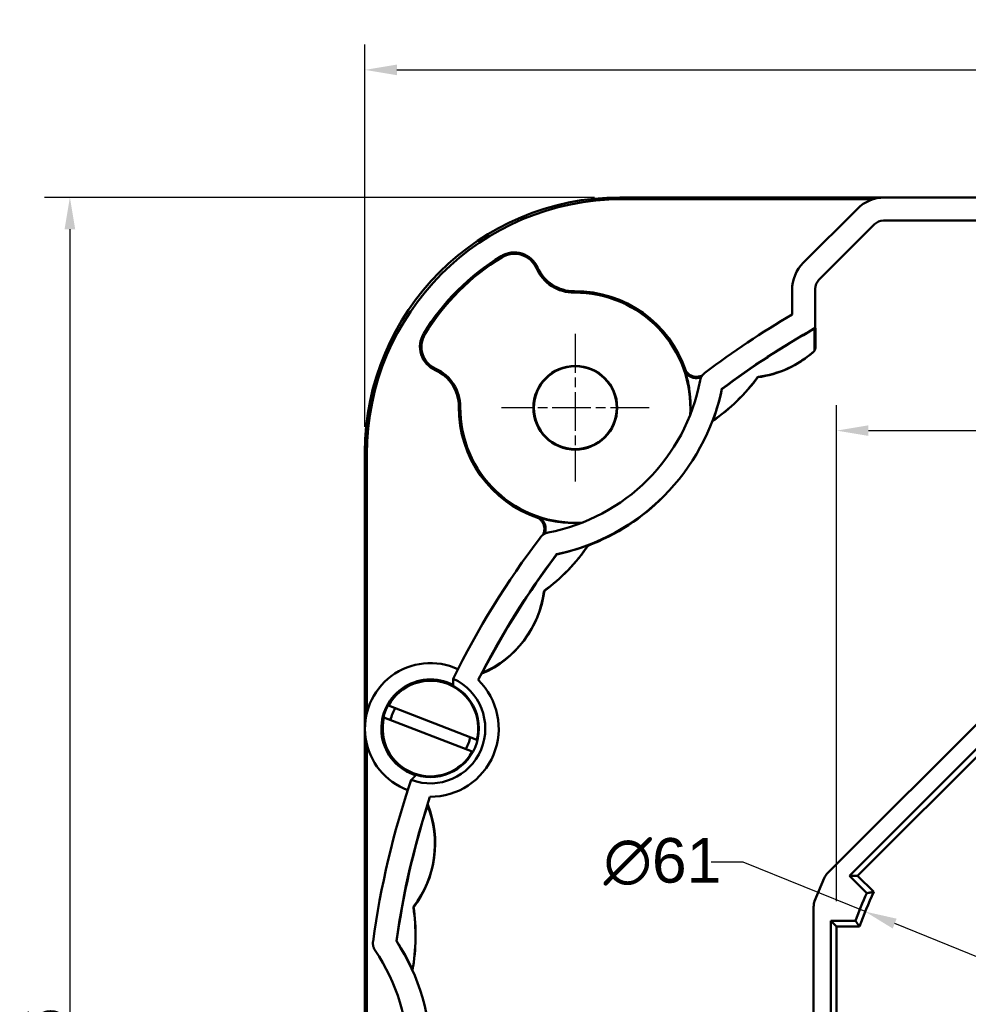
# Model space of a CAD drawing. Header units: millimetres. Extents: x 38 to 394, y 96 to 393.
# Tile 9 of 15: x 38 to 112, y 316 to 393. Entities that reach past the tile are written whole.
import ezdxf

# ---------------------------------------------------------------- set-up
doc = ezdxf.new("R2010")
doc.units = ezdxf.units.MM
doc.linetypes.add('CHAIN', pattern=[0.3543, 0.2362, -0.0295, 0.0591, -0.0295])
doc.linetypes.add('LONG_DASH_DOTTED', pattern=[0.3001, 0.2362, -0.0295, 0.0049, -0.0295])
for name, color, linetype, lineweight in [('Arêtes tangentes visibles(GABARIT)', 7, 'Continuous', 50), ('Arêtes visibles(GABARIT)', 7, 'Continuous', 50), ('Cotes(GABARIT)', 7, 'Continuous', 25), ('Marque de centre(GABARIT)', 7, 'LONG_DASH_DOTTED', 25)]:
    doc.layers.add(name, color=color, linetype=linetype, lineweight=lineweight)
doc.styles.add('Courant-BSI', font='arial.ttf')
doc.dimstyles.new('MS-Relais', dxfattribs={"dimtxt": 3.5, "dimasz": 2.5, "dimexe": 2, "dimexo": 2, "dimgap": 0.3, "dimtad": 1, "dimtoh": 1, "dimrnd": 1e-08, "dimtxsty": 'Courant-BSI', "dimcen": 0.09, "dimdle": 6, "dimclrd": 7, "dimclre": 7, "dimclrt": 7, "dimazin": 2, "dimtfac": 0.571429, "dimtmove": 0, "dimatfit": 3, "dimfxl": 1, "dimtolj": 1, "dimlwd": 25, "dimlwe": 25, "dimarcsym": 0})

# ---------------------------------------------------------------- blocks, each defined once
blk = doc.blocks.new('*D16')
at = {"layer": 'Cotes(GABARIT)', "color": 7, "linetype": 'Continuous', "lineweight": 25}
for p, q in [((82.927, 379.088), (39.78, 379.088)), ((41.78, 376.588), (41.78, 245.588)), ((45.78, 243.088), (39.78, 243.088))]:
    blk.add_line(p, q, dxfattribs=at)
at = {"layer": 'Cotes(GABARIT)', "color": 7, "linetype": 'Continuous'}
for points in [[(41.363, 376.588), (42.197, 376.588), (41.78, 379.088)], [(41.363, 245.588), (42.197, 245.588), (41.78, 243.088)]]:
    blk.add_solid(points, dxfattribs=at)
at = {"layer": 'Defpoints', "color": 0, "linetype": 'Continuous'}
for p in [(84.927, 379.088), (41.78, 243.088), (47.78, 243.088)]:
    blk.add_point(p, dxfattribs=at)
at = {"layer": 'Cotes(GABARIT)', "color": 7, "linetype": 'Continuous', "lineweight": 25, "insert": (37.904, 307.388), "char_height": 3.5, "attachment_point": 1, "rotation": 90, "style": 'Courant-BSI'}
blk.add_mtext('\\A1;136', dxfattribs=at)
blk = doc.blocks.new('*D31')
at = {"layer": 'Cotes(GABARIT)', "color": 7, "linetype": 'Continuous', "lineweight": 25}
for p, q in [((64.928, 361.089), (64.928, 391.089)), ((199.928, 361.089), (199.928, 391.089)), ((67.428, 389.089), (197.428, 389.089))]:
    blk.add_line(p, q, dxfattribs=at)
at = {"layer": 'Cotes(GABARIT)', "color": 7, "linetype": 'Continuous'}
for points in [[(67.428, 389.506), (67.428, 388.672), (64.928, 389.089)], [(197.428, 389.506), (197.428, 388.672), (199.928, 389.089)]]:
    blk.add_solid(points, dxfattribs=at)
at = {"layer": 'Defpoints', "color": 0, "linetype": 'Continuous'}
for p in [(199.928, 389.089), (64.928, 359.089), (199.928, 359.089)]:
    blk.add_point(p, dxfattribs=at)
at = {"layer": 'Cotes(GABARIT)', "color": 7, "linetype": 'Continuous', "lineweight": 25, "insert": (128.713, 392.965), "char_height": 3.5, "attachment_point": 1, "style": 'Courant-BSI'}
blk.add_mtext('\\A1;135', dxfattribs=at)
blk = doc.blocks.new('*D33')
at = {"layer": 'Cotes(GABARIT)', "color": 7, "linetype": 'Continuous', "lineweight": 25}
for p, q in [((94.599, 326.944), (92.099, 326.944)), ((104.168, 323.06), (94.599, 326.944)), ((158.372, 301.057), (106.484, 322.12))]:
    blk.add_line(p, q, dxfattribs=at)
at = {"layer": 'Cotes(GABARIT)', "color": 7, "linetype": 'Continuous'}
for points in [[(106.641, 322.506), (106.328, 321.734), (104.168, 323.06)], [(158.529, 301.443), (158.215, 300.671), (160.689, 300.116)]]:
    blk.add_solid(points, dxfattribs=at)
at = {"layer": 'Defpoints', "color": 0, "linetype": 'Continuous'}
for p in [(104.168, 323.06), (160.689, 300.116)]:
    blk.add_point(p, dxfattribs=at)
at = {"layer": 'Cotes(GABARIT)', "color": 7, "linetype": 'Continuous', "lineweight": 25, "insert": (83.653, 328.829), "char_height": 3.5, "attachment_point": 1, "style": 'Courant-BSI'}
blk.add_mtext('\\A1;∅61', dxfattribs=at)
blk = doc.blocks.new('*D37')
at = {"layer": 'Cotes(GABARIT)', "color": 7, "linetype": 'Continuous', "lineweight": 25}
for p, q in [((101.928, 323.888), (101.928, 362.791)), ((162.928, 323.888), (162.928, 362.791)), ((104.428, 360.791), (160.428, 360.791))]:
    blk.add_line(p, q, dxfattribs=at)
at = {"layer": 'Cotes(GABARIT)', "color": 7, "linetype": 'Continuous'}
for points in [[(104.428, 361.208), (104.428, 360.375), (101.928, 360.791)], [(160.428, 361.208), (160.428, 360.375), (162.928, 360.791)]]:
    blk.add_solid(points, dxfattribs=at)
at = {"layer": 'Defpoints', "color": 0, "linetype": 'Continuous'}
for p in [(162.928, 360.791), (101.928, 321.888), (162.928, 321.888)]:
    blk.add_point(p, dxfattribs=at)
at = {"layer": 'Cotes(GABARIT)', "color": 7, "linetype": 'Continuous', "lineweight": 25, "insert": (130.25, 364.665), "char_height": 3.5, "attachment_point": 1, "style": 'Courant-BSI'}
blk.add_mtext('\\A1;61', dxfattribs=at)

msp = doc.modelspace()

# ---------------------------------------------------------------- linework, layer by layer
at = {"layer": 'Arêtes tangentes visibles(GABARIT)'}
for p, q in [((85.0758, 378.9397), (84.9275, 379.0881)), ((104.8962, 376.9743), (104.911, 376.9533)), ((105.618, 377.2461), (105.6031, 377.2671)), ((75.6065, 374.4806), (75.6646, 374.3853)), ((78.4754, 373.5838), (78.3733, 373.5385)), ((100.563, 372.6054), (100.5421, 372.6202)), ((81.3569, 371.7257), (81.3578, 371.614)), ((100.2492, 371.9132), (100.2702, 371.8984)), ((69.5357, 368.4098), (69.6311, 368.3517)), ((70.4326, 365.5409), (70.4779, 365.643)), ((72.2906, 362.6594), (72.4023, 362.6586)), ((64.9282, 359.0889), (65.0766, 358.9405)), ((101.1733, 326.0123), (101.1378, 326.036)), ((100.9211, 325.7116), (100.9566, 325.6879)), ((100.2043, 323.8718), (100.1625, 323.8802)), ((100.0863, 323.4976), (100.1282, 323.4892))]:
    msp.add_line(p, q, dxfattribs=at)
at = {"layer": 'Arêtes visibles(GABARIT)'}
for p, q in [((84.9275, 379.0881), (179.929, 379.0881)), ((85.0758, 378.9397), (104.7825, 378.9397)), ((105.6816, 379.0776), (159.1749, 379.0776)), ((99.3173, 373.956), (103.5603, 378.199)), ((104.8962, 376.9743), (100.5421, 372.6202)), ((159.2533, 377.2671), (105.6031, 377.2671)), ((98.4387, 369.8938), (98.4387, 371.8348)), ((100.2492, 371.9132), (100.2492, 368.844)), ((100.1898, 368.7865), (100.1916, 367.0586)), ((100.2702, 368.8318), (100.2492, 368.844)), ((100.2702, 368.8318), (100.2702, 367.334)), ((95.7793, 365.0128), (95.7961, 364.9843)), ((92.9252, 364.0594), (92.9313, 364.0378)), ((92.1994, 361.5545), (92.1999, 361.5488)), ((64.9282, 312.2543), (64.9282, 359.0889)), ((65.0766, 338.645), (65.0766, 358.9405)), ((79.9785, 351.085), (79.9569, 351.0911)), ((79.0036, 348.237), (79.0241, 348.2249)), ((118.004, 342.843), (101.1733, 326.0123)), ((74.1284, 341.7892), (74.1596, 341.7557)), ((73.8208, 341.2344), (73.8414, 341.2287)), ((102.9365, 325.8717), (118.1447, 341.0799)), ((118.1447, 340.4381), (103.5783, 325.8717)), ((66.7827, 339.2303), (73.7119, 336.5404)), ((73.3501, 335.6082), (66.4208, 338.2981)), ((65.0766, 286.9828), (65.0766, 336.1935)), ((70.042, 332.0562), (70.0235, 332.0667)), ((100.9566, 325.6879), (100.2043, 323.8718)), ((104.2998, 324.5083), (102.9365, 325.8717)), ((102.9365, 325.8717), (103.5783, 325.8717)), ((103.5783, 325.8717), (104.8453, 324.6047)), ((68.7366, 323.4504), (68.7685, 323.4421)), ((100.1282, 323.4892), (100.1282, 299.687)), ((101.4744, 300.8343), (101.4744, 322.3419)), ((101.4744, 322.3419), (103.4025, 322.3419)), ((101.4744, 322.3419), (101.9282, 321.8881)), ((103.72, 321.8881), (101.9282, 321.8881)), ((101.9282, 321.8881), (101.9282, 301.2881)), ((67.3925, 320.7581), (67.4122, 320.7471)), ((68.6505, 318.4736), (68.6549, 318.4699))]:
    msp.add_line(p, q, dxfattribs=at)
at = {"layer": 'Arêtes visibles(GABARIT)', "flags": 128}
for points in [[(100.2702, 367.334), (100.2699, 367.3163), (100.2689, 367.2985), (100.2674, 367.2809), (100.2652, 367.2633), (100.2623, 367.2458), (100.2589, 367.2284), (100.2549, 367.2112), (100.2502, 367.1941), (100.2449, 367.1772), (100.2391, 367.1604), (100.2326, 367.1438), (100.2255, 367.1275), (100.2179, 367.1115), (100.2097, 367.0957), (100.201, 367.0802), (100.1917, 367.0651), (100.1819, 367.0503), (100.1715, 367.0358), (100.1607, 367.0218), (100.1493, 367.0081), (100.1375, 366.9948), (100.1252, 366.982), (100.1125, 366.9696), (100.0993, 366.9576)], [(90.0971, 365.4781), (90.0956, 365.4741), (90.0942, 365.4702), (90.0927, 365.4662), (90.0913, 365.4623), (90.0898, 365.4583), (90.0884, 365.4543), (90.0869, 365.4504), (90.0855, 365.4464), (90.084, 365.4425), (90.0826, 365.4385), (90.0811, 365.4346), (90.0797, 365.4306), (90.0782, 365.4266), (90.0767, 365.4227), (90.0753, 365.4187), (90.0738, 365.4147), (90.0724, 365.4108), (90.0709, 365.4068), (90.0694, 365.4028), (90.068, 365.3989), (90.0665, 365.3949), (90.065, 365.3909), (90.0636, 365.387), (90.0621, 365.383)], [(90.0621, 365.383), (90.0945, 365.3343), (90.1298, 365.2875), (90.1678, 365.2428), (90.2085, 365.2003), (90.2516, 365.1603), (90.2971, 365.1228), (90.3449, 365.088), (90.3949, 365.0559), (90.4468, 365.0268), (90.5004, 365.0008), (90.5555, 364.978), (90.6119, 364.9584), (90.6696, 364.9423), (90.7284, 364.9295), (90.7881, 364.9203), (90.8483, 364.9147), (90.9086, 364.9127), (90.9691, 364.9143), (91.0294, 364.9196), (91.0894, 364.9285), (91.149, 364.9411), (91.2076, 364.9572), (91.265, 364.9768), (91.3211, 364.9999)], [(90.0621, 365.383), (90.103, 365.246), (90.1417, 365.1086), (90.1782, 364.9707), (90.2126, 364.8324), (90.2447, 364.6938), (90.2746, 364.5548), (90.3024, 364.4155), (90.3279, 364.2759), (90.3513, 364.136), (90.3724, 363.9958), (90.3914, 363.8555), (90.4082, 363.715), (90.4228, 363.5743), (90.4352, 363.4334), (90.4455, 363.2925), (90.4535, 363.1515), (90.4594, 363.0104), (90.4631, 362.8693), (90.4646, 362.7283), (90.4639, 362.5872), (90.4611, 362.4462), (90.456, 362.3053), (90.4488, 362.1645), (90.4395, 362.0238)], [(91.3975, 365.1215), (91.3418, 365.0952), (91.2847, 365.0724), (91.2261, 365.0531), (91.1663, 365.0374), (91.1058, 365.0254), (91.0448, 365.0173), (90.9834, 365.0129), (90.9218, 365.0122), (90.8603, 365.0154), (90.7989, 365.0224), (90.7381, 365.0331), (90.6782, 365.0476), (90.6194, 365.0657), (90.5618, 365.0874), (90.5056, 365.1126), (90.4509, 365.1413), (90.3981, 365.1733), (90.3474, 365.2084), (90.2991, 365.2466), (90.2532, 365.2877), (90.2098, 365.3315), (90.1692, 365.3781), (90.1316, 365.427), (90.0971, 365.4781)], [(91.2217, 364.718), (91.2279, 364.748), (91.235, 364.7777), (91.243, 364.8071), (91.2519, 364.8362), (91.2617, 364.8651), (91.2723, 364.8936), (91.2838, 364.9219), (91.2962, 364.9497), (91.3094, 364.9772), (91.3234, 365.0042), (91.3383, 365.0309), (91.354, 365.0571), (91.3705, 365.0829), (91.3878, 365.108), (91.4058, 365.1327), (91.4245, 365.1567), (91.444, 365.1802), (91.4641, 365.203), (91.485, 365.2252), (91.5065, 365.2468), (91.5286, 365.2677), (91.5514, 365.288), (91.5749, 365.3075), (91.5989, 365.3264)], [(78.6333, 353.9543), (78.6294, 353.9528), (78.6254, 353.9513), (78.6214, 353.9499), (78.6175, 353.9484), (78.6135, 353.9469), (78.6095, 353.9454), (78.6056, 353.944), (78.6016, 353.9425), (78.5976, 353.9411), (78.5937, 353.9396), (78.5897, 353.9381), (78.5857, 353.9367), (78.5818, 353.9352), (78.5778, 353.9338), (78.5739, 353.9323), (78.5699, 353.9309), (78.5659, 353.9294), (78.562, 353.9279), (78.558, 353.9265), (78.5541, 353.925), (78.5501, 353.9236), (78.5462, 353.9221), (78.5422, 353.9207), (78.5383, 353.9193)], [(78.5383, 353.9193), (78.5893, 353.8848), (78.6381, 353.8472), (78.6847, 353.8066), (78.7286, 353.7632), (78.7697, 353.7173), (78.8078, 353.669), (78.8429, 353.6185), (78.8749, 353.5658), (78.9036, 353.5112), (78.9289, 353.4548), (78.9506, 353.3971), (78.9687, 353.3383), (78.9831, 353.2785), (78.9939, 353.2178), (79.0009, 353.1565), (79.0041, 353.0948), (79.0035, 353.0332), (78.9991, 352.9717), (78.9909, 352.9107), (78.979, 352.8502), (78.9633, 352.7905), (78.944, 352.7318), (78.9212, 352.6745), (78.8948, 352.6189)], [(79.0165, 352.6953), (79.0395, 352.7513), (79.0591, 352.8087), (79.0753, 352.8674), (79.0878, 352.9269), (79.0968, 352.987), (79.102, 353.0473), (79.1037, 353.1077), (79.1017, 353.1681), (79.096, 353.2282), (79.0868, 353.2879), (79.0741, 353.3467), (79.0579, 353.4044), (79.0384, 353.4609), (79.0156, 353.516), (78.9896, 353.5695), (78.9604, 353.6215), (78.9284, 353.6714), (78.8935, 353.7192), (78.856, 353.7647), (78.816, 353.8078), (78.7736, 353.8485), (78.7288, 353.8866), (78.682, 353.9219), (78.6333, 353.9543)], [(81.9926, 353.5769), (81.8519, 353.5675), (81.7111, 353.5603), (81.5701, 353.5553), (81.4291, 353.5524), (81.2881, 353.5518), (81.147, 353.5533), (81.0059, 353.557), (80.8648, 353.5628), (80.7238, 353.5709), (80.5829, 353.5811), (80.4421, 353.5935), (80.3014, 353.6081), (80.1608, 353.6249), (80.0205, 353.6439), (79.8804, 353.6651), (79.7405, 353.6884), (79.6009, 353.714), (79.4615, 353.7417), (79.3225, 353.7717), (79.1839, 353.8038), (79.0456, 353.8381), (78.9078, 353.8746), (78.7703, 353.9133), (78.6333, 353.9543)], [(78.6899, 352.4174), (78.7088, 352.4415), (78.7284, 352.4649), (78.7486, 352.4877), (78.7695, 352.5099), (78.7911, 352.5314), (78.8133, 352.5522), (78.8362, 352.5724), (78.8596, 352.5918), (78.8837, 352.6106), (78.9083, 352.6286), (78.9335, 352.6458), (78.9592, 352.6623), (78.9854, 352.678), (79.0121, 352.6929), (79.0392, 352.707), (79.0666, 352.7202), (79.0945, 352.7325), (79.1227, 352.744), (79.1512, 352.7547), (79.1801, 352.7644), (79.2092, 352.7733), (79.2387, 352.7813), (79.2684, 352.7884), (79.2983, 352.7946)], [(82.5378, 351.8105), (82.5347, 351.8108), (82.5315, 351.811), (82.5283, 351.8113), (82.5252, 351.8116), (82.522, 351.8118), (82.5188, 351.8121), (82.5157, 351.8124), (82.5125, 351.8126), (82.5093, 351.8129), (82.5062, 351.8132), (82.503, 351.8134), (82.4998, 351.8137), (82.4967, 351.814), (82.4935, 351.8142), (82.4903, 351.8145), (82.4871, 351.8148), (82.484, 351.815), (82.4808, 351.8153), (82.4776, 351.8156), (82.4745, 351.8159), (82.4713, 351.8161), (82.4681, 351.8164), (82.465, 351.8167), (82.4618, 351.817)], [(71.8468, 341.3325), (71.8469, 341.3229), (71.847, 341.3134), (71.8472, 341.3039), (71.8473, 341.2943), (71.8474, 341.2847), (71.8475, 341.2751), (71.8477, 341.2654), (71.8478, 341.2558), (71.8479, 341.2461), (71.848, 341.2364), (71.8481, 341.2267), (71.8482, 341.217), (71.8484, 341.2072), (71.8485, 341.1975), (71.8486, 341.1877), (71.8487, 341.1779), (71.8488, 341.1682), (71.8489, 341.1584), (71.849, 341.1485), (71.8491, 341.1387), (71.8493, 341.1289), (71.8494, 341.1191), (71.8495, 341.1092), (71.8496, 341.0993), (71.8497, 341.0895), (71.8498, 341.0796), (71.8499, 341.0697), (71.85, 341.0599), (71.8501, 341.05), (71.8502, 341.0401), (71.8503, 341.0302), (71.8504, 341.0203), (71.8505, 341.0104), (71.8506, 341.0005), (71.8507, 340.9906), (71.8508, 340.9807), (71.8509, 340.9708), (71.8509, 340.9609), (71.851, 340.951), (71.8511, 340.9412), (71.8512, 340.9313), (71.8513, 340.9214), (71.8514, 340.9115), (71.8515, 340.9016), (71.8515, 340.8918), (71.8516, 340.8819), (71.8517, 340.8721), (71.8518, 340.8622), (71.8519, 340.8524), (71.8519, 340.8426), (71.852, 340.8328)], [(68.9153, 333.7429), (68.9083, 333.736), (68.9013, 333.7291), (68.8943, 333.7222), (68.8873, 333.7153), (68.8802, 333.7084), (68.8732, 333.7015), (68.8662, 333.6945), (68.8592, 333.6876), (68.8521, 333.6807), (68.8451, 333.6738), (68.838, 333.6669), (68.831, 333.6599), (68.8239, 333.653), (68.8168, 333.6461), (68.8098, 333.6391), (68.8027, 333.6322), (68.7957, 333.6253), (68.7886, 333.6183), (68.7815, 333.6114), (68.7745, 333.6045), (68.7674, 333.5976), (68.7603, 333.5906), (68.7533, 333.5837), (68.7462, 333.5768), (68.7392, 333.5699), (68.7321, 333.563), (68.7251, 333.5561), (68.718, 333.5492), (68.711, 333.5423), (68.7039, 333.5354), (68.6969, 333.5285), (68.6899, 333.5217), (68.6829, 333.5148), (68.6759, 333.508), (68.6689, 333.5011), (68.6619, 333.4943), (68.6549, 333.4875), (68.6479, 333.4807), (68.6409, 333.4739), (68.634, 333.4671), (68.627, 333.4603), (68.6201, 333.4535), (68.6132, 333.4468), (68.6063, 333.44), (68.5994, 333.4333), (68.5925, 333.4266), (68.5856, 333.4199), (68.5787, 333.4132), (68.5719, 333.4065), (68.5651, 333.3999), (68.5583, 333.3932)], [(104.2998, 324.5083), (104.3103, 324.5102), (104.3209, 324.5121), (104.3314, 324.514), (104.3419, 324.5158), (104.3524, 324.5177), (104.3629, 324.5196), (104.3734, 324.5215), (104.384, 324.5234), (104.3945, 324.5252), (104.405, 324.5271), (104.4155, 324.529), (104.426, 324.5309), (104.4365, 324.5327), (104.447, 324.5346), (104.4575, 324.5365), (104.468, 324.5383), (104.4785, 324.5402), (104.489, 324.5421), (104.4995, 324.5439), (104.51, 324.5458), (104.5205, 324.5476), (104.531, 324.5495), (104.5415, 324.5514), (104.552, 324.5532), (104.5625, 324.5551), (104.573, 324.5569), (104.5835, 324.5588), (104.594, 324.5606), (104.6045, 324.5625), (104.6149, 324.5643), (104.6254, 324.5662), (104.6359, 324.568), (104.6464, 324.5699), (104.6569, 324.5717), (104.6673, 324.5735), (104.6778, 324.5754), (104.6883, 324.5772), (104.6988, 324.5791), (104.7092, 324.5809), (104.7197, 324.5827), (104.7302, 324.5846), (104.7407, 324.5864), (104.7511, 324.5882), (104.7616, 324.5901), (104.7721, 324.5919), (104.7825, 324.5937), (104.793, 324.5955), (104.8034, 324.5974), (104.8139, 324.5992), (104.8244, 324.601), (104.8348, 324.6028), (104.8453, 324.6047)], [(103.72, 321.8881), (103.7139, 321.8968), (103.7078, 321.9055), (103.7017, 321.9142), (103.6956, 321.9228), (103.6895, 321.9315), (103.6834, 321.9402), (103.6773, 321.9489), (103.6712, 321.9576), (103.6651, 321.9663), (103.659, 321.975), (103.6529, 321.9837), (103.6468, 321.9924), (103.6407, 322.0011), (103.6345, 322.0098), (103.6284, 322.0185), (103.6223, 322.0272), (103.6162, 322.0359), (103.6101, 322.0446), (103.604, 322.0533), (103.5979, 322.0621), (103.5918, 322.0708), (103.5857, 322.0795), (103.5796, 322.0882), (103.5735, 322.0969), (103.5674, 322.1057), (103.5613, 322.1144), (103.5552, 322.1231), (103.549, 322.1319), (103.5429, 322.1406), (103.5368, 322.1493), (103.5307, 322.1581), (103.5246, 322.1668), (103.5185, 322.1755), (103.5124, 322.1843), (103.5063, 322.193), (103.5002, 322.2018), (103.4941, 322.2105), (103.488, 322.2193), (103.4819, 322.228), (103.4758, 322.2368), (103.4697, 322.2455), (103.4635, 322.2543), (103.4574, 322.263), (103.4513, 322.2718), (103.4452, 322.2806), (103.4391, 322.2893), (103.433, 322.2981), (103.4269, 322.3068), (103.4208, 322.3156), (103.4147, 322.3244), (103.4086, 322.3332), (103.4025, 322.3419)], [(65.7223, 320.0192), (65.7055, 320.0448), (65.6895, 320.0708), (65.6744, 320.0973), (65.6601, 320.1242), (65.6466, 320.1515), (65.6339, 320.1792), (65.6221, 320.2073), (65.6111, 320.2357), (65.601, 320.2645), (65.5918, 320.2935), (65.5835, 320.3229), (65.5761, 320.3526), (65.5696, 320.3824), (65.5639, 320.4124), (65.5593, 320.4426), (65.5555, 320.4728), (65.5527, 320.5032), (65.5508, 320.5336), (65.5498, 320.564), (65.5497, 320.5945), (65.5506, 320.6249), (65.5524, 320.6554), (65.5552, 320.6858), (65.5588, 320.7161)]]:
    msp.add_lwpolyline(points, dxfattribs=at)
at = {"layer": 'Arêtes visibles(GABARIT)'}
for centre, radius in [((81.4282, 362.5881), 3.2867), ((81.4282, 362.5881), 3.25), ((70.0664, 337.4192), 3.8)]:
    msp.add_circle(centre, radius, dxfattribs=at)
for centre, radius, start, end in [((76.6473, 372.7728), 2, 23.922341, 121.357508), ((76.6473, 372.7728), 1.8883, 23.922341, 121.357508), ((85.0774, 358.939), 18.2, 121.357508, 148.642492), ((85.0774, 358.939), 18.0883, 121.357508, 148.642492), ((81.3325, 374.8512), 3.2373, 203.922341, 270.447291), ((81.3325, 374.8512), 3.1256, 203.922341, 270.447291), ((81.4282, 362.5881), 9.1379, 18.437045, 90.447291), ((81.4282, 362.5881), 9.0262, 356.363369, 90.447291), ((132.4282, 311.5881), 67.4895, 120.240232, 127.226861), ((132.4282, 311.5881), 65.679, 119.336861, 126.974245), ((132.4282, 311.5881), 65.658, 119.326167, 126.98132), ((71.2436, 367.3691), 2, 148.642492, 246.077659), ((71.2436, 367.3691), 1.8883, 148.642492, 246.077659), ((94.6792, 373.0455), 8.1382, 277.374932, 312.636973), ((94.7431, 373.0847), 8.1382, 277.315394, 311.159769), ((69.1652, 362.6838), 3.1256, 359.552709, 66.077659), ((69.1652, 362.6838), 3.2373, 359.552709, 66.077659), ((76.4785, 367.5379), 15.0105, 280.827742, 349.172258), ((83.7263, 373.7904), 14.8882, 304.67378, 323.691698), ((83.791, 373.841), 14.8882, 304.386379, 323.63216), ((76.4785, 367.5379), 16.8105, 281.941842, 348.058158), ((76.4785, 367.5379), 16.821, 339.163338, 347.990455), ((81.4282, 362.5881), 9.1379, 179.552709, 251.562955), ((81.4282, 362.5881), 9.0262, 179.552709, 273.636631), ((76.4204, 367.4797), 16.821, 290.896201, 315.169803), ((132.4282, 311.5881), 67.4895, 142.773139, 153.849824), ((70.1249, 360.1606), 14.8882, 306.427379, 325.67316), ((70.1754, 360.2254), 14.8882, 306.36784, 325.613621), ((76.4785, 367.5379), 16.821, 282.009545, 290.836662), ((132.4282, 311.5881), 65.679, 143.025755, 153.167672), ((132.4282, 311.5881), 65.658, 143.01868, 152.61442), ((70.8925, 349.2093), 8.1382, 293.189063, 352.744145), ((70.9317, 349.2733), 8.1382, 293.129524, 352.684606), ((70.0664, 337.4192), 5.1381, 65.201925, 249.798075), ((70.0664, 337.4192), 3.8524, 62.385772, 252.614228), ((70.0664, 337.4192), 3.75, 346.446608, 151.122097), ((70.0664, 337.4192), 4.2992, 249.464581, 65.535419), ((70.0664, 337.4192), 5.3527, 269.540822, 45.459178), ((70.0664, 337.4192), 3.2, 149.795053, 167.773652), ((70.0664, 337.4192), 3.75, 166.446608, 331.122097), ((70.0664, 337.4192), 3.2, 329.795053, 347.773652), ((132.4282, 311.5881), 67.4895, 161.150176, 172.226861), ((132.4282, 311.5881), 65.679, 161.832328, 171.974245), ((132.4282, 311.5881), 65.658, 162.38558, 171.98132), ((62.2787, 328.3524), 8.1382, 322.374932, 21.930015), ((62.2962, 328.4253), 8.1382, 322.315394, 21.870476), ((132.4282, 311.5881), 30.9538, 155.329299, 159.670701), ((132.4282, 311.5881), 30.5, 154.737107, 160.262893), ((54.0171, 321.2158), 14.8882, 349.386379, 8.63216), ((54.0071, 321.1343), 14.8882, 349.67378, 8.691698), ((53.3033, 311.5881), 16.8105, 326.941842, 33.058158), ((53.3033, 311.5881), 16.821, 24.163338, 32.990455), ((53.3033, 311.5881), 15.0105, 325.827742, 34.172258)]:
    msp.add_arc(centre, radius, start, end, dxfattribs=at)
for centre, major_axis, ratio, start_param, end_param in [((84.929, 359.0873), (-14.1432, 14.1432), 0.9999239, 5.4978252, 7.0685454), ((85.0774, 358.939), (-14.1432, 14.1432), 0.9999239, 5.4978252, 7.0685454), ((105.6818, 376.0775), (-2.1215, 2.1215), 0.9999239, 5.4978252, 6.2831853), ((105.6034, 376.2669), (-0.5775, 0.8167), 0.9997716, 5.6677774, 6.4530298), ((101.4388, 371.8346), (-2.1215, 2.1215), 0.9999239, 0, 0.7853601), ((101.2494, 371.913), (-0.8167, 0.5775), 0.9997716, 6.1133408, 6.8985932), ((101.8806, 325.3051), (-0.8316, 0.5557), 0.9998417, 6.0868661, 6.4795046), ((101.1284, 323.4892), (-0.9809, 0.1951), 0.9998417, 6.0868661, 6.4795046)]:
    msp.add_ellipse(centre, major_axis=major_axis, ratio=ratio, start_param=start_param, end_param=end_param, dxfattribs=at)
at = {"layer": 'Marque de centre(GABARIT)', "linetype": 'CHAIN', "ltscale": 12.860243}
for p, q in [((81.4282, 368.3748), (81.4282, 356.8015)), ((87.2149, 362.5881), (75.6416, 362.5881))]:
    msp.add_line(p, q, dxfattribs=at)

# ---------------------------------------------------------------- dimensions: what is measured, and where the dimension line sits
at = {"layer": 'Cotes(GABARIT)', "color": 7, "linetype": 'Continuous', "lineweight": 25}
dim = msp.add_linear_dim(base=(199.9282, 389.0889), p1=(64.9282, 359.0889), p2=(199.9282, 359.0889), dimstyle='MS-Relais', override={"dimtoh": 0, "dimdec": 2, "dimtp": 0, "dimtm": 0, "dimtdec": 2, "dimtofl": 0, "dimatfit": 1}, dxfattribs=at)
dim.commit()
dim.dimension.update_dxf_attribs({"geometry": '*D31', "text_midpoint": (132.4282, 389.0889), "dimtype": 160})
for base, p1, p2, angle, picture, middle in [((41.78, 243.0881), (84.9275, 379.0881), (47.78, 243.0881), 270, '*D16', (41.78, 311.0881)), ((162.9282, 360.7915), (101.9282, 321.8881), (162.9282, 321.8881), 180, '*D37', (132.4282, 360.7915))]:
    dim = msp.add_linear_dim(base=base, p1=p1, p2=p2, angle=angle, dimstyle='MS-Relais', override={"dimtoh": 0, "dimdec": 2, "dimtp": 0, "dimtm": 0, "dimtdec": 2, "dimtofl": 0, "dimatfit": 1}, dxfattribs=at)
    dim.commit()
    dim.dimension.update_dxf_attribs({"geometry": picture, "text_midpoint": middle, "dimtype": 160})
dim = msp.add_diameter_dim_2p(p1=(160.6886, 300.1163), p2=(104.1679, 323.0599), dimstyle='MS-Relais', override={"dimtad": 0, "dimtih": 1, "dimdec": 2, "dimlfac": 1, "dimtp": 0, "dimtm": 0, "dimtdec": 2, "dimatfit": 2}, dxfattribs=at)
dim.commit()
dim.dimension.update_dxf_attribs({"geometry": '*D33', "text_midpoint": (87.7259, 326.9443), "dimtype": 163})

doc.saveas('drawing.dxf')
